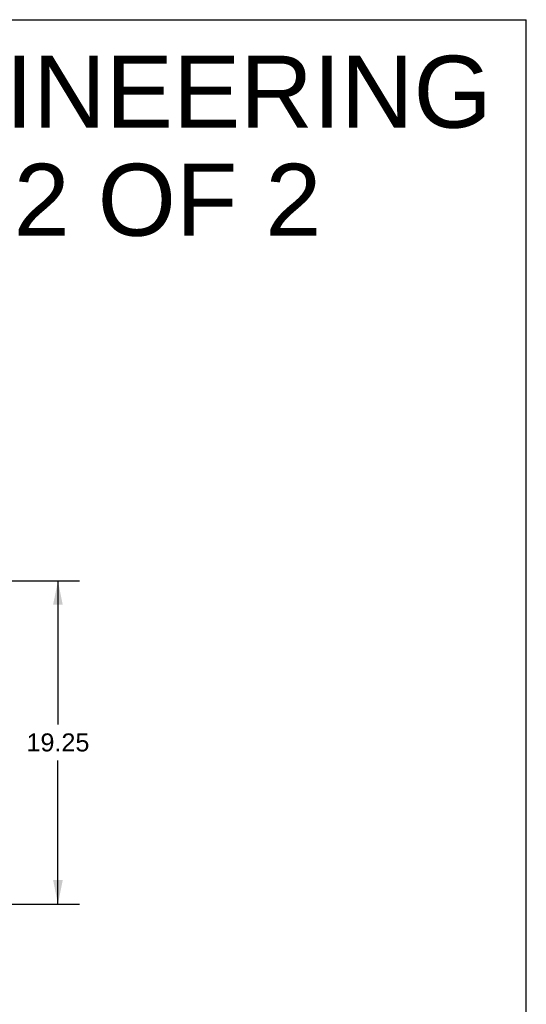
# Model space of a CAD drawing. Header units: inches. Extents: x 0 to 243, y 0 to 157.
# Tile 27 of 27: x 213 to 243, y 99 to 157. Entities that reach past the tile are written whole.
import ezdxf

# ---------------------------------------------------------------- set-up
doc = ezdxf.new("R2010")
doc.units = ezdxf.units.IN
doc.header["$LTSCALE"] = 13.357143
doc.header["$MEASUREMENT"] = 0
doc.layers.get('0').update_dxf_attribs({"linetype": 'CONTINUOUS'})
doc.layers.add('DIMENSIONS', color=7, linetype='CONTINUOUS')
doc.styles.get("Standard").update_dxf_attribs({"font": 'arial.ttf'})
doc.dimstyles.new('DIMSTYLE_1', dxfattribs={"dimtxt": 1.071429, "dimasz": 1.428571, "dimexe": 0.09, "dimexo": 0.07, "dimgap": 0.0375, "dimtad": 0, "dimtih": 1, "dimtoh": 1, "dimzin": 4, "dimdsep": 46, "dimtxsty": 'Standard', "dimblk": '_FILLED', "dimblk1": '_FILLED', "dimblk2": '_FILLED', "dimcen": 0.09, "dimazin": 1, "dimtfac": 1, "dimtdec": 3, "dimtofl": 0, "dimtmove": 0, "dimatfit": 3, "dimldrblk": '_FILLED', "dimfxl": 0, "dimtolj": 1, "dimtzin": 4, "dimarcsym": 0})

# ---------------------------------------------------------------- blocks, each defined once
blk = doc.blocks.new('_FILLED')
at = {"color": 0, "linetype": 'ByBlock'}
blk.add_solid([(0, 0), (-1, 0.2), (-1, -0.2)], dxfattribs=at)
blk = doc.blocks.new('*D26')
at = {"layer": 'DIMENSIONS', "color": 2, "linetype": 'Continuous'}
for p, q in [((210.791, 123.755), (216.29, 123.755)), ((215.004, 123.755), (215.004, 115.201)), ((215.004, 104.505), (215.004, 113.059)), ((210.791, 104.505), (216.29, 104.505))]:
    blk.add_line(p, q, dxfattribs=at)
at = {"layer": 'DIMENSIONS', "color": 2, "linetype": 'Continuous', "xscale": 1.4285714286, "yscale": 1.4285714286, "zscale": 1.4285714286}
for p, rotation in [((215.004, 123.755), 90), ((215.004, 104.505), 270)]:
    blk.add_blockref('_FILLED', p, dxfattribs=dict(at, rotation=rotation))
at = {"layer": 'DIMENSIONS', "color": 2, "linetype": 'Continuous', "insert": (215.004, 114.666), "char_height": 1.0714, "width": 3.74403, "attachment_point": 2, "line_spacing_factor": 0.9}
blk.add_mtext('19.25', dxfattribs=at)

msp = doc.modelspace()

# ---------------------------------------------------------------- linework, layer by layer
at = {"color": 7, "linetype": 'Continuous'}
for p in [(0, 157.143), (242.857, 0)]:
    msp.add_line(p, (242.857, 157.143), dxfattribs=at)

# ---------------------------------------------------------------- texts
at = {"layer": 'DIMENSIONS', "color": 2, "linetype": 'Continuous', "insert": (186.592, 154.999), "char_height": 4.28571, "width": 108.24217, "attachment_point": 2, "line_spacing_factor": 0.9}
msp.add_mtext('SAGINAW CONTROL & ENGINEERING\\PSCE-90XRR3D18     SHT.2 OF 2', dxfattribs=at)

# ---------------------------------------------------------------- dimensions: what is measured, and where the dimension line sits
at = {"layer": 'DIMENSIONS', "color": 2, "linetype": 'Continuous'}
dim = msp.add_linear_dim(base=(215.004, 104.505), p1=(210.721, 123.755), p2=(210.721, 104.505), angle=270, dimstyle='DIMSTYLE_1', dxfattribs=at)
dim.commit()
dim.dimension.update_dxf_attribs({"geometry": '*D26', "text_midpoint": (215.053, 114.124), "dimtype": 160})

doc.saveas('drawing.dxf')
